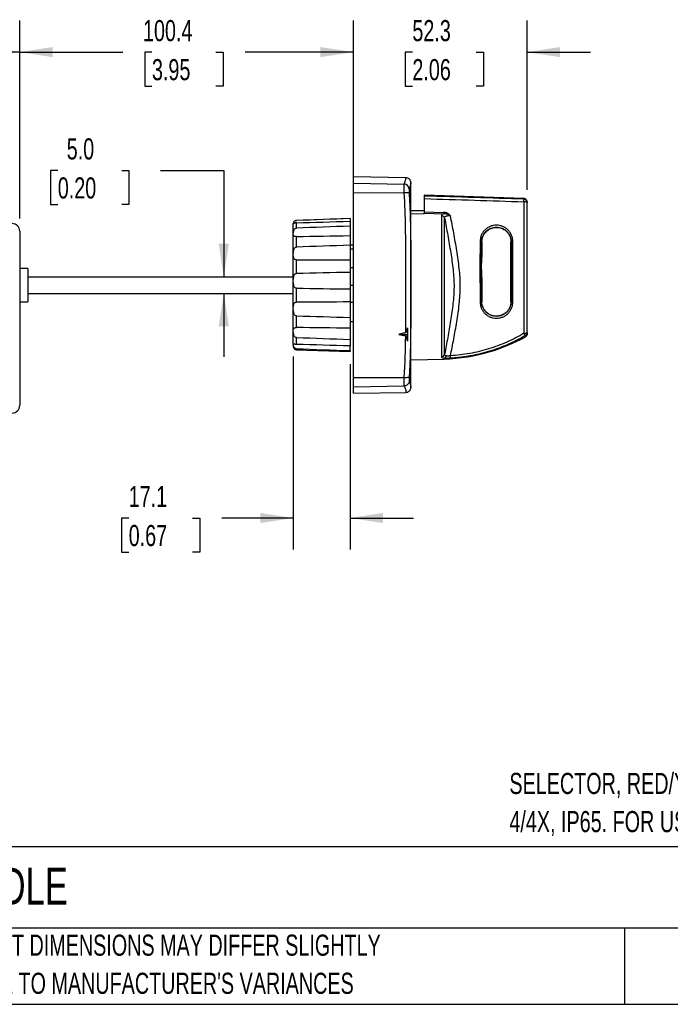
# Model space of a CAD drawing. Header units: millimetres. Extents: x 19 to 819, y 19 to 629.
# Tile 2 of 8: x 180 to 376, y 19 to 315. Entities that reach past the tile are written whole.
import ezdxf

# ---------------------------------------------------------------- set-up
doc = ezdxf.new("R2010")
doc.units = ezdxf.units.MM
doc.header["$LTSCALE"] = 3
doc.layers.add('DIMENSIONS', color=140, linetype='Continuous', lineweight=25)
doc.layers.add('TEXT', color=140, linetype='Continuous', lineweight=25)
doc.styles.add('SLDTEXTSTYLE0', font='TXT', dxfattribs={"width": 0.7})
doc.dimstyles.new('SLDDIMSTYLE0', dxfattribs={"dimtxt": 6.474023, "dimasz": 9.906, "dimexe": 0, "dimexo": 0.0625, "dimgap": 1.618506, "dimtad": 0, "dimtih": 1, "dimtoh": 1, "dimrnd": 1e-09, "dimzin": 12, "dimdsep": 46, "dimtxsty": 'SLDTEXTSTYLE0', "dimsah": 1, "dimcen": 0.09, "dimadec": 0, "dimazin": 3, "dimtfac": 1, "dimtofl": 0, "dimtmove": 0, "dimatfit": 3, "dimfxl": 0, "dimfrac": 2, "dimtolj": 1, "dimtzin": 12, "dimarcsym": 0})
doc.dimstyles.new('SLDDIMSTYLE1', dxfattribs={"dimtxt": 6.474023, "dimasz": 9.906, "dimexe": 0, "dimexo": 0.0625, "dimgap": 1.618506, "dimtad": 0, "dimtih": 1, "dimtoh": 1, "dimrnd": 1e-09, "dimzin": 4, "dimdsep": 46, "dimtxsty": 'SLDTEXTSTYLE0', "dimsah": 1, "dimcen": 0.09, "dimadec": 0, "dimazin": 1, "dimtfac": 1, "dimtmove": 0, "dimatfit": 0, "dimfxl": 0, "dimfrac": 2, "dimtolj": 1, "dimtzin": 12, "dimarcsym": 0})
doc.dimstyles.new('SLDDIMSTYLE2', dxfattribs={"dimtxt": 6.474023, "dimasz": 9.906, "dimexe": 0, "dimexo": 0.0625, "dimgap": 1.618506, "dimtad": 0, "dimtih": 1, "dimtoh": 1, "dimrnd": 1e-09, "dimzin": 12, "dimdsep": 46, "dimtxsty": 'SLDTEXTSTYLE0', "dimsah": 1, "dimcen": 0.09, "dimadec": 0, "dimazin": 3, "dimtfac": 1, "dimtmove": 0, "dimatfit": 0, "dimfxl": 0, "dimfrac": 2, "dimtolj": 1, "dimtzin": 12, "dimarcsym": 0})

# ---------------------------------------------------------------- blocks, each defined once
blk = doc.blocks.new('SW_NOTE_0_1')
at = {"layer": 'TEXT', "color": 0, "char_height": 6.35, "attachment_point": 1, "style": 'SLDTEXTSTYLE0'}
for s, insert in [('SELECTOR, RED/YELLOW, EXTERNAL FRONT MOUNT, 2-POSITION, LOCKABLE IN OFF ONLY, DEFEATABLE, NEMA', (0, 8.19)), ('4/4X, IP65. FOR USE WITH MPW80 SERIES MANUAL MOTOR PROTECTORS. 130mm SHAFT INCLUDED.', (0, -3.28))]:
    blk.add_mtext(s, dxfattribs=dict(at, insert=insert))
blk = doc.blocks.new('SW_NOTE_0_4')
at = {"layer": 'TEXT', "color": 0, "char_height": 6.35, "attachment_point": 1, "style": 'SLDTEXTSTYLE0'}
for s, insert in [('PART DIMENSIONS MAY DIFFER SLIGHTLY', (0, 8.19)), ("DUE TO MANUFACTURER'S VARIANCES", (0, -3.28))]:
    blk.add_mtext(s, dxfattribs=dict(at, insert=insert))
blk = doc.blocks.new('_D')
at = {"layer": 'DIMENSIONS'}
for p, q in [((96.61, 256.17), (96.61, 314.94)), ((179.91, 255.37), (179.91, 314.94)), ((96.61, 305.41), (116.64, 305.41)), ((125.42, 305.41), (123.24, 305.41)), ((123.24, 305.41), (123.24, 295.13)), ((144.66, 305.41), (146.83, 305.41)), ((146.83, 305.41), (146.83, 295.13)), ((179.91, 305.41), (153.43, 305.41)), ((123.24, 295.13), (125.42, 295.13)), ((146.83, 295.13), (144.66, 295.13))]:
    blk.add_line(p, q, dxfattribs=at)
for points in [[(96.61, 305.41), (106.51, 303.89), (106.51, 306.94)], [(179.91, 305.41), (170, 306.94), (170, 303.89)]]:
    blk.add_solid(points, dxfattribs=at)
at = {"layer": 'DIMENSIONS', "char_height": 6.35, "attachment_point": 1, "style": 'SLDTEXTSTYLE0'}
for s, insert in [('83.3', (125.42, 315.05)), ('3.28', (125.42, 303.31))]:
    blk.add_mtext(s, dxfattribs=dict(at, insert=insert))
blk = doc.blocks.new('_D_1')
at = {"layer": 'DIMENSIONS'}
for p, q in [((179.91, 255.37), (179.91, 314.94)), ((280.31, 269.78), (280.31, 314.94)), ((179.91, 305.41), (210.93, 305.41)), ((219.71, 305.41), (217.53, 305.41)), ((217.53, 305.41), (217.53, 295.13)), ((238.94, 305.41), (241.12, 305.41)), ((241.12, 305.41), (241.12, 295.13)), ((280.31, 305.41), (247.72, 305.41)), ((217.53, 295.13), (219.71, 295.13)), ((241.12, 295.13), (238.94, 295.13))]:
    blk.add_line(p, q, dxfattribs=at)
for points in [[(179.91, 305.41), (189.81, 303.89), (189.81, 306.94)], [(280.31, 305.41), (270.4, 306.94), (270.4, 303.89)]]:
    blk.add_solid(points, dxfattribs=at)
at = {"layer": 'DIMENSIONS', "char_height": 6.35, "attachment_point": 1, "style": 'SLDTEXTSTYLE0'}
for s, insert in [('100.4', (217.01, 315.05)), ('3.95', (219.71, 303.31))]:
    blk.add_mtext(s, dxfattribs=dict(at, insert=insert))
blk = doc.blocks.new('_D_3')
at = {"layer": 'DIMENSIONS'}
for p, q in [((191.37, 269.85), (189.2, 269.85)), ((189.2, 269.85), (189.2, 259.56)), ((210.61, 269.85), (212.78, 269.85)), ((212.78, 269.85), (212.78, 259.56)), ((222.28, 269.85), (241.33, 269.85)), ((241.33, 269.85), (241.33, 237.86)), ((189.2, 259.56), (191.37, 259.56)), ((212.78, 259.56), (210.61, 259.56)), ((241.33, 232.86), (241.33, 213.81))]:
    blk.add_line(p, q, dxfattribs=at)
for points in [[(241.33, 237.86), (242.86, 247.76), (239.81, 247.76)], [(241.33, 232.86), (239.81, 222.95), (242.86, 222.95)]]:
    blk.add_solid(points, dxfattribs=at)
at = {"layer": 'DIMENSIONS', "char_height": 6.35, "attachment_point": 1, "style": 'SLDTEXTSTYLE0'}
for s, insert in [('5.0', (194.06, 279.48)), ('0.20', (191.37, 267.74))]:
    blk.add_mtext(s, dxfattribs=dict(at, insert=insert))
blk = doc.blocks.new('_D_4')
at = {"layer": 'DIMENSIONS'}
for p, q in [((262.21, 213.88), (262.21, 155.78)), ((279.31, 211.55), (279.31, 155.78)), ((212.71, 165.3), (210.53, 165.3)), ((210.53, 165.3), (210.53, 155.01)), ((231.95, 165.3), (234.12, 165.3)), ((234.12, 165.3), (234.12, 155.01)), ((262.21, 165.3), (240.72, 165.3)), ((279.31, 165.3), (298.36, 165.3)), ((210.53, 155.01), (212.71, 155.01)), ((234.12, 155.01), (231.95, 155.01))]:
    blk.add_line(p, q, dxfattribs=at)
for points in [[(262.21, 165.3), (252.3, 166.82), (252.3, 163.78)], [(279.31, 165.3), (289.21, 163.78), (289.21, 166.82)]]:
    blk.add_solid(points, dxfattribs=at)
at = {"layer": 'DIMENSIONS', "char_height": 6.35, "attachment_point": 1, "style": 'SLDTEXTSTYLE0'}
for s, insert in [('17.1', (212.71, 174.94)), ('0.67', (212.71, 163.2))]:
    blk.add_mtext(s, dxfattribs=dict(at, insert=insert))
blk = doc.blocks.new('_D_5')
at = {"layer": 'DIMENSIONS'}
for p, q in [((280.31, 265.56), (280.31, 314.94)), ((332.61, 264.02), (332.61, 314.94)), ((280.31, 305.41), (261.26, 305.41)), ((298.07, 305.41), (295.9, 305.41)), ((295.9, 305.41), (295.9, 295.13)), ((317.31, 305.41), (319.48, 305.41)), ((319.48, 305.41), (319.48, 295.13)), ((332.61, 305.41), (351.66, 305.41)), ((295.9, 295.13), (298.07, 295.13)), ((319.48, 295.13), (317.31, 295.13))]:
    blk.add_line(p, q, dxfattribs=at)
for points in [[(280.31, 305.41), (270.4, 306.94), (270.4, 303.89)], [(332.61, 305.41), (342.51, 303.89), (342.51, 306.94)]]:
    blk.add_solid(points, dxfattribs=at)
at = {"layer": 'DIMENSIONS', "char_height": 6.35, "attachment_point": 1, "style": 'SLDTEXTSTYLE0'}
for s, insert in [('52.3', (298.07, 315.05)), ('2.06', (298.07, 303.31))]:
    blk.add_mtext(s, dxfattribs=dict(at, insert=insert))

msp = doc.modelspace()

# ---------------------------------------------------------------- linework, layer by layer
for p, q in [((296.132, 267.633), (280.307, 267.909)), ((280.307, 265.971), (280.307, 267.909)), ((280.307, 265.971), (295.634, 265.706)), ((280.307, 263.159), (280.307, 265.971)), ((297.607, 239.538), (297.607, 265.357)), ((280.307, 263.159), (295.634, 263.122)), ((280.307, 207.556), (280.307, 263.159)), ((331.642, 261.391), (301.607, 262.44)), ((301.607, 262.44), (301.607, 262.136)), ((301.607, 261.355), (301.607, 257.33)), ((331.642, 261.391), (331.642, 261.201)), ((301.607, 257.692), (297.607, 257.657)), ((331.642, 260.409), (331.642, 220.847)), ((279.307, 255.357), (263.172, 254.794)), ((263.172, 254.775), (263.172, 254.794)), ((279.307, 255.357), (279.307, 255.347)), ((279.307, 255.347), (279.307, 254.521)), ((297.607, 256.898), (301.607, 256.789)), ((297.62, 255.818), (297.618, 255.819)), ((301.607, 257.33), (307.459, 257.223)), ((301.607, 256.789), (301.607, 256.932)), ((301.607, 256.932), (307.464, 256.824)), ((306.819, 256.222), (306.819, 213.788)), ((307.771, 214.555), (307.771, 255.48)), ((263.172, 252.477), (263.172, 254.079)), ((279.307, 254.558), (279.307, 253.081)), ((279.307, 253.081), (279.307, 250.228)), ((179.907, 251.557), (179.907, 199.157)), ((263.172, 246.788), (263.172, 249.958)), ((279.307, 250.228), (279.307, 247.305)), ((280.307, 247.357), (279.307, 247.357)), ((279.307, 247.305), (279.307, 242.953)), ((279.307, 246.252), (280.307, 246.252)), ((318.983, 248.357), (318.908, 248.357)), ((327.732, 248.357), (327.794, 248.357)), ((263.172, 238.835), (263.172, 242.945)), ((279.307, 242.953), (279.307, 239.162)), ((280.307, 243.454), (280.302, 243.454)), ((318.919, 239.961), (318.921, 243.754)), ((318.974, 243.732), (318.921, 243.754)), ((332.607, 245.264), (332.605, 245.265)), ((332.607, 245.247), (332.607, 245.264)), ((182.407, 240.357), (179.907, 240.357)), ((182.407, 240.357), (182.407, 230.357)), ((280.307, 240.527), (279.307, 240.527)), ((318.897, 240.357), (318.415, 240.357)), ((318.919, 239.961), (318.972, 239.937)), ((182.407, 237.857), (262.207, 237.857)), ((279.307, 239.162), (279.307, 234.173)), ((297.607, 205.357), (297.607, 239.538)), ((332.605, 238.466), (332.607, 238.465)), ((263.172, 230.194), (263.172, 234.43)), ((279.307, 235.357), (280.307, 235.357)), ((279.307, 234.173), (279.307, 230.266)), ((182.407, 232.857), (262.207, 232.857)), ((179.907, 230.357), (182.407, 230.357)), ((279.307, 230.266), (279.307, 225.628)), ((279.307, 230.188), (280.307, 230.188)), ((318.915, 230.357), (318.989, 230.357)), ((327.726, 230.357), (327.788, 230.357)), ((263.172, 222.575), (263.172, 226.098)), ((279.307, 225.628), (279.307, 222.379)), ((280.302, 227.261), (280.307, 227.261)), ((279.307, 224.357), (280.307, 224.357)), ((279.307, 222.379), (279.307, 219.01)), ((296.607, 222.537), (296.607, 220.53)), ((263.172, 217.488), (263.172, 219.6)), ((293.967, 220.53), (296.607, 220.53)), ((296.607, 220.53), (296.607, 218.447)), ((332.094, 219.83), (332.094, 220.188)), ((263.172, 215.921), (263.172, 216.223)), ((279.307, 219.01), (279.307, 217.062)), ((279.307, 215.63), (279.307, 217.062)), ((263.172, 215.921), (279.307, 215.357)), ((279.307, 215.63), (279.307, 215.357)), ((307.607, 213.371), (307.607, 213.119)), ((297.607, 212.857), (307.607, 213.119)), ((280.307, 207.556), (295.634, 207.593)), ((280.307, 204.744), (280.307, 207.556)), ((280.307, 204.744), (295.634, 205.009)), ((280.307, 202.806), (280.307, 204.744)), ((280.307, 202.806), (296.132, 203.082))]:
    msp.add_line(p, q)
for centre, radius, start, end in [((295.599, 264.199), 1.507, 4.973, 88.65675), ((197.607, 265.357), 100, 360, 0.4512), ((312.835, 257.083), 5.378, 178.50106, 182.75185), ((177.607, 251.557), 2.3, 360, 90), ((318.533, 246.753), 1.648, 76.82058, 93.70163), ((328.19, 246.604), 1.797, 86.13963, 102.73169), ((318.538, 231.637), 1.334, 265.4464, 286.38573), ((306.216, 266.229), 53.128, 297.32803, 299.14915), ((306.805, 214.78), 0.992, 270.82517, 346.90767), ((306.216, 266.229), 53.128, 271.5, 286.73232), ((298.262, 213.274), 11.309, 0.35678, 4.06505), ((296.142, 210.822), 3.269, 261.06379, 287.05104), ((197.607, 205.357), 100, 359.5486, 0), ((177.607, 199.157), 2.3, 270, 0)]:
    msp.add_arc(centre, radius, start, end)
for centre, major_axis, start_param, end_param in [((322.581, 240.344), (0, 103.352), 1.4931783, 1.5380051), ((324.325, 240.357), (0, 97.889), 4.610054, 4.7942054), ((322.581, 240.344), (0, 103.352), 1.5985061, 1.6675696)]:
    msp.add_ellipse(centre, major_axis=major_axis, ratio=0.0349208, start_param=start_param, end_param=end_param)
for points, knots in [([(295.634, 265.706), (295.907, 266.347), (296.024, 266.829), (296.105, 267.311), (296.117, 267.432), (296.129, 267.593), (296.13, 267.633), (296.13, 267.633)], [0, 0, 0, 0, 0.5, 0.5, 0.75, 0.75, 1, 1, 1, 1]), ([(297.604, 266.145), (297.583, 266.331), (297.551, 266.617), (297.367, 266.96), (297.177, 267.197), (296.943, 267.388), (296.601, 267.576), (296.316, 267.611), (296.13, 267.633)], [0, 0, 0, 0, 0.2398041, 0.3685835, 0.5, 0.6314164, 0.7601958, 1, 1, 1, 1]), ([(295.634, 263.122), (295.624, 263.448), (295.617, 263.759), (295.606, 264.348), (295.603, 264.613), (295.603, 264.962), (295.604, 265.068), (295.607, 265.259), (295.609, 265.343), (295.614, 265.489), (295.617, 265.551), (295.625, 265.647), (295.629, 265.683), (295.634, 265.706)], [0, 0, 0, 0, 0.25, 0.25, 0.5, 0.5, 0.625, 0.625, 0.75, 0.75, 0.875, 0.875, 1, 1, 1, 1]), ([(297.1, 264.33), (297.098, 264.323), (297.093, 264.31), (297.087, 264.278), (297.081, 264.237), (297.076, 264.169), (297.07, 264.062), (297.068, 263.9), (297.07, 263.71), (297.077, 263.495), (297.086, 263.263), (297.096, 263.1), (297.1, 263.018)], [0, 0, 0, 0, 0.0630259, 0.1256145, 0.1881563, 0.2510407, 0.3758349, 0.5005527, 0.6252286, 0.7500321, 0.8749094, 1, 1, 1, 1]), ([(297.604, 266.145), (297.604, 266.145), (297.604, 266.144), (297.604, 266.134), (297.603, 266.116), (297.601, 266.085), (297.597, 266.037), (297.591, 265.975), (297.583, 265.898), (297.57, 265.807), (297.551, 265.693), (297.522, 265.548), (297.478, 265.366), (297.418, 265.156), (297.338, 264.914), (297.236, 264.642), (297.146, 264.435), (297.1, 264.33)], [0, 0, 0, 0, 0.0414838, 0.0829539, 0.1245018, 0.1866451, 0.2490093, 0.3111147, 0.3736036, 0.435702, 0.4983514, 0.5781715, 0.6591674, 0.7416213, 0.825778, 0.9118462, 1, 1, 1, 1]), ([(297.1, 263.018), (297.087, 263.04), (297.043, 263.062), (296.886, 263.099), (296.772, 263.114), (296.492, 263.134), (296.326, 263.139), (295.98, 263.137), (295.802, 263.131), (295.634, 263.122)], [0, 0, 0, 0, 0.25, 0.25, 0.5, 0.5, 0.75, 0.75, 1, 1, 1, 1]), ([(296.073, 221.034), (296.117, 224.535), (296.125, 228.039), (296.132, 235.054), (296.132, 238.564), (296.115, 245.594), (296.095, 249.116), (295.958, 256.136), (295.84, 259.635), (295.634, 263.122)], [0, 0, 0, 0, 0.25, 0.25, 0.5, 0.5, 0.75, 0.75, 1, 1, 1, 1]), ([(297.1, 263.018), (297.124, 262.611), (297.171, 261.804), (297.233, 260.598), (297.288, 259.405), (297.336, 258.225), (297.379, 257.057), (297.416, 255.901), (297.448, 254.756), (297.476, 253.621), (297.5, 252.495), (297.52, 251.379), (297.538, 250.269), (297.555, 248.952), (297.57, 247.429), (297.587, 245.119), (297.598, 242.243), (297.603, 238.796), (297.604, 236.492), (297.604, 234.186), (297.603, 231.874), (297.598, 228.424), (297.587, 225.551), (297.57, 223.25), (297.551, 221.364), (297.521, 219.304), (297.477, 217.065), (297.418, 214.787), (297.338, 212.467), (297.236, 210.097), (297.146, 208.503), (297.1, 207.697)], [0, 0, 0, 0, 0.02219351, 0.04411625, 0.0657776, 0.08718793, 0.10835868, 0.12930236, 0.1500326, 0.17056416, 0.19091297, 0.21109614, 0.23113194, 0.25103988, 0.28247235, 0.3136289, 0.37606047, 0.43807309, 0.50000077, 0.50058248, 0.56276003, 0.62494088, 0.68716525, 0.71817838, 0.74946689, 0.78933167, 0.82978376, 0.87096369, 0.91299333, 0.95597653, 1, 1, 1, 1]), ([(331.642, 261.201), (326.691, 261.356), (316.679, 261.67), (306.667, 261.979), (301.607, 262.136)], [0, 0, 0, 0, 0.49457986, 1, 1, 1, 1]), ([(301.607, 262.136), (301.607, 262.105), (301.607, 262.013), (301.607, 261.737), (301.607, 261.554), (301.607, 261.355)], [0, 0, 0, 0, 0.5, 0.5, 1, 1, 1, 1]), ([(301.607, 261.355), (306.654, 261.197), (316.666, 260.885), (326.678, 260.567), (331.642, 260.409)], [0, 0, 0, 0, 0.5041217, 1, 1, 1, 1]), ([(332.607, 260.392), (332.594, 260.515), (332.566, 260.771), (332.344, 261.103), (332.02, 261.337), (331.765, 261.374), (331.642, 261.391)], [0, 0, 0, 0, 0.24055407, 0.5, 0.75944593, 1, 1, 1, 1]), ([(331.642, 260.409), (331.644, 260.504), (331.647, 260.601), (331.649, 260.784), (331.65, 260.87), (331.65, 261.016), (331.649, 261.075), (331.647, 261.162), (331.644, 261.189), (331.642, 261.201)], [0, 0, 0, 0, 0.25, 0.25, 0.5, 0.5, 0.75, 0.75, 1, 1, 1, 1]), ([(331.642, 261.201), (331.758, 261.197), (331.881, 261.172), (332.119, 261.071), (332.233, 260.994), (332.42, 260.802), (332.493, 260.687), (332.586, 260.447), (332.607, 260.323), (332.607, 260.208)], [0, 0, 0, 0, 0.25, 0.25, 0.5, 0.5, 0.75, 0.75, 1, 1, 1, 1]), ([(332.607, 260.208), (332.607, 260.232), (332.586, 260.257), (332.492, 260.305), (332.419, 260.329), (332.231, 260.367), (332.118, 260.383), (331.88, 260.403), (331.757, 260.408), (331.642, 260.409)], [0, 0, 0, 0, 0.25, 0.25, 0.5, 0.5, 0.75, 0.75, 1, 1, 1, 1]), ([(263.172, 254.794), (263.05, 254.776), (262.795, 254.74), (262.47, 254.506), (262.248, 254.174), (262.22, 253.917), (262.207, 253.794)], [0, 0, 0, 0, 0.2406547, 0.500053, 0.7594248, 1, 1, 1, 1]), ([(263.172, 254.079), (263.057, 254.075), (262.946, 254.06), (262.754, 254.015), (262.673, 253.987), (262.542, 253.932), (262.49, 253.905), (262.408, 253.857), (262.376, 253.836), (262.302, 253.786), (262.278, 253.77), (262.248, 253.772), (262.243, 253.79), (262.243, 253.861), (262.248, 253.914), (262.277, 254.052), (262.302, 254.139), (262.4, 254.337), (262.475, 254.453), (262.673, 254.616), (262.754, 254.666), (262.946, 254.745), (263.057, 254.771), (263.172, 254.775)], [0, 0, 0, 0, 0.0625, 0.0625, 0.125, 0.125, 0.1875, 0.1875, 0.25, 0.25, 0.375, 0.375, 0.5, 0.5, 0.625, 0.625, 0.75, 0.75, 0.875, 0.875, 0.9375, 0.9375, 1, 1, 1, 1]), ([(301.607, 257.33), (301.607, 257.237), (301.607, 257.149), (301.607, 257.009), (301.607, 256.958), (301.607, 256.932)], [0, 0, 0, 0, 0.5, 0.5, 1, 1, 1, 1]), ([(307.464, 256.824), (307.248, 256.756), (307.083, 256.669), (306.87, 256.466), (306.819, 256.349), (306.819, 256.222)], [0, 0, 0, 0, 0.5, 0.5, 1, 1, 1, 1]), ([(307.771, 255.48), (307.75, 255.574), (307.711, 255.671), (307.597, 255.852), (307.521, 255.936), (307.343, 256.075), (307.242, 256.129), (307.031, 256.201), (306.922, 256.219), (306.819, 256.222)], [0, 0, 0, 0, 0.25, 0.25, 0.5, 0.5, 0.75, 0.75, 1, 1, 1, 1]), ([(309.535, 256.205), (309.394, 256.344), (309.248, 256.476), (308.936, 256.719), (308.77, 256.829), (308.422, 257.012), (308.236, 257.087), (307.854, 257.191), (307.659, 257.22), (307.459, 257.223)], [0, 0, 0, 0, 0.25, 0.25, 0.5, 0.5, 0.75, 0.75, 1, 1, 1, 1]), ([(309.535, 256.205), (309.476, 256.235), (309.363, 256.292), (309.196, 256.371), (309.006, 256.456), (308.785, 256.549), (308.442, 256.676), (308.135, 256.761), (307.868, 256.804), (307.734, 256.819), (307.598, 256.826), (307.508, 256.825), (307.464, 256.824)], [0, 0, 0, 0, 0.08966917, 0.17273214, 0.25000587, 0.37386623, 0.50020002, 0.75015388, 0.81131108, 0.87495955, 0.93779933, 1, 1, 1, 1]), ([(307.771, 255.48), (307.76, 255.624), (307.79, 255.755), (307.901, 255.918), (307.949, 255.967), (308.069, 256.054), (308.139, 256.091), (308.3, 256.153), (308.392, 256.178), (308.589, 256.214), (308.695, 256.226), (309.037, 256.245), (309.281, 256.235), (309.535, 256.205)], [0, 0, 0, 0, 0.25, 0.25, 0.375, 0.375, 0.5, 0.5, 0.625, 0.625, 0.75, 0.75, 1, 1, 1, 1]), ([(307.771, 255.48), (308.094, 253.772), (308.412, 252.056), (309.029, 248.608), (309.328, 246.874), (309.875, 243.406), (310.124, 241.679), (310.399, 239.109), (310.474, 238.256), (310.576, 236.555), (310.602, 235.708), (310.6, 234.017), (310.571, 233.172), (310.464, 231.474), (310.387, 230.619), (310.107, 228.06), (309.859, 226.354), (309.315, 222.955), (309.02, 221.261), (308.408, 217.894), (308.092, 216.219), (307.771, 214.555)], [0, 0, 0, 0, 0.125, 0.125, 0.25, 0.25, 0.375, 0.375, 0.4375, 0.4375, 0.5, 0.5, 0.5625, 0.5625, 0.625, 0.625, 0.75, 0.75, 0.875, 0.875, 1, 1, 1, 1]), ([(309.542, 214.076), (309.874, 215.759), (310.202, 217.454), (310.836, 220.87), (311.143, 222.592), (311.709, 226.066), (311.969, 227.818), (312.263, 230.481), (312.344, 231.377), (312.456, 233.168), (312.487, 234.065), (312.489, 235.861), (312.46, 236.761), (312.351, 238.559), (312.272, 239.455), (311.981, 242.137), (311.72, 243.917), (311.149, 247.47), (310.838, 249.234), (310.198, 252.737), (309.869, 254.476), (309.535, 256.205)], [0, 0, 0, 0, 0.125, 0.125, 0.25, 0.25, 0.375, 0.375, 0.4375, 0.4375, 0.5, 0.5, 0.5625, 0.5625, 0.625, 0.625, 0.75, 0.75, 0.875, 0.875, 1, 1, 1, 1]), ([(262.207, 217.693), (262.207, 217.733), (262.207, 217.812), (262.207, 217.943), (262.207, 218.082), (262.207, 218.229), (262.207, 218.384), (262.207, 218.679), (262.207, 219.153), (262.207, 219.893), (262.207, 220.765), (262.207, 222.192), (262.207, 223.928), (262.207, 225.976), (262.207, 227.731), (262.207, 229.651), (262.207, 231.716), (262.207, 233.893), (262.207, 236.141), (262.207, 238.411), (262.207, 240.652), (262.207, 242.81), (262.207, 244.838), (262.207, 246.693), (262.207, 248.345), (262.207, 249.772), (262.207, 250.968), (262.207, 251.779), (262.207, 252.316), (262.207, 252.764), (262.207, 253.211), (262.207, 253.51), (262.207, 253.666), (262.207, 253.744), (262.207, 253.79), (262.207, 253.793), (262.207, 253.794)], [0, 0, 0, 0, 0.0077734, 0.0155397, 0.0233027, 0.0310662, 0.0388341, 0.0466102, 0.0729718, 0.0993431, 0.1290536, 0.1587737, 0.2251591, 0.2610197, 0.2985603, 0.3376712, 0.3781945, 0.4199232, 0.462604, 0.505944, 0.5496214, 0.5932987, 0.6366387, 0.6793195, 0.7210482, 0.7615715, 0.8006824, 0.838223, 0.8561543, 0.8740954, 0.9073208, 0.940556, 0.9554268, 0.9702732, 0.9851219, 1, 1, 1, 1]), ([(263.172, 249.958), (263.057, 249.956), (262.946, 249.957), (262.754, 249.967), (262.673, 249.976), (262.542, 250.003), (262.49, 250.022), (262.408, 250.068), (262.376, 250.096), (262.302, 250.194), (262.278, 250.277), (262.248, 250.474), (262.243, 250.59), (262.243, 250.846), (262.248, 250.988), (262.277, 251.299), (262.302, 251.469), (262.4, 251.818), (262.475, 252.004), (262.673, 252.25), (262.754, 252.325), (262.946, 252.437), (263.057, 252.472), (263.172, 252.477)], [0, 0, 0, 0, 0.0625, 0.0625, 0.125, 0.125, 0.1875, 0.1875, 0.25, 0.25, 0.375, 0.375, 0.5, 0.5, 0.625, 0.625, 0.75, 0.75, 0.875, 0.875, 0.9375, 0.9375, 1, 1, 1, 1]), ([(328.311, 248.398), (328.31, 248.725), (328.277, 249.052), (328.149, 249.686), (328.055, 249.995), (327.867, 250.445), (327.797, 250.593), (327.644, 250.879), (327.56, 251.018), (327.291, 251.42), (327.086, 251.671), (326.624, 252.132), (326.374, 252.337), (325.837, 252.695), (325.547, 252.85), (324.948, 253.097), (324.64, 253.191), (324.005, 253.316), (323.677, 253.347), (323.033, 253.346), (322.712, 253.313), (322.075, 253.184), (321.765, 253.089), (321.172, 252.841), (320.885, 252.687), (320.348, 252.325), (320.1, 252.12), (319.646, 251.665), (319.439, 251.41), (319.081, 250.874), (318.93, 250.59), (318.744, 250.142), (318.688, 249.987), (318.594, 249.677), (318.555, 249.52), (318.46, 249.046), (318.427, 248.725), (318.426, 248.397)], [0, 0, 0, 0, 0.0625, 0.0625, 0.125, 0.125, 0.15625, 0.15625, 0.1875, 0.1875, 0.25, 0.25, 0.3125, 0.3125, 0.375, 0.375, 0.4375, 0.4375, 0.5, 0.5, 0.5625, 0.5625, 0.625, 0.625, 0.6875, 0.6875, 0.75, 0.75, 0.8125, 0.8125, 0.875, 0.875, 0.90625, 0.90625, 0.9375, 0.9375, 1, 1, 1, 1]), ([(318.908, 248.357), (318.909, 248.65), (318.939, 248.938), (319.053, 249.503), (319.139, 249.784), (319.362, 250.319), (319.498, 250.572), (319.82, 251.052), (320.006, 251.279), (320.415, 251.687), (320.637, 251.87), (321.12, 252.193), (321.378, 252.331), (321.911, 252.552), (322.189, 252.638), (322.762, 252.753), (323.05, 252.781), (323.629, 252.783), (323.923, 252.755), (324.494, 252.643), (324.771, 252.559), (325.309, 252.338), (325.57, 252.2), (326.052, 251.879), (326.277, 251.697), (326.692, 251.284), (326.877, 251.06), (327.199, 250.581), (327.339, 250.322), (327.563, 249.786), (327.648, 249.51), (327.763, 248.943), (327.793, 248.65), (327.794, 248.357)], [0, 0, 0, 0, 0.0625, 0.0625, 0.125, 0.125, 0.1875, 0.1875, 0.25, 0.25, 0.3125, 0.3125, 0.375, 0.375, 0.4375, 0.4375, 0.5, 0.5, 0.5625, 0.5625, 0.625, 0.625, 0.6875, 0.6875, 0.75, 0.75, 0.8125, 0.8125, 0.875, 0.875, 0.9375, 0.9375, 1, 1, 1, 1]), ([(318.983, 248.357), (318.984, 248.77), (319.043, 249.173), (319.214, 249.762), (319.286, 249.957), (319.454, 250.329), (319.55, 250.508), (319.768, 250.852), (319.89, 251.018), (320.156, 251.331), (320.299, 251.477), (320.603, 251.747), (320.765, 251.872), (321.107, 252.099), (321.287, 252.202), (321.656, 252.377), (321.846, 252.452), (322.236, 252.575), (322.438, 252.624), (323.046, 252.725), (323.454, 252.735), (324.276, 252.639), (324.671, 252.535), (325.239, 252.297), (325.424, 252.203), (325.777, 251.992), (325.946, 251.875), (326.106, 251.745)], [0, 0, 0, 0, 0.125, 0.125, 0.1875, 0.1875, 0.25, 0.25, 0.3125, 0.3125, 0.375, 0.375, 0.4375, 0.4375, 0.5, 0.5, 0.5625, 0.5625, 0.625, 0.625, 0.75, 0.75, 0.875, 0.875, 0.9375, 0.9375, 1, 1, 1, 1]), ([(326.106, 251.745), (326.361, 251.54), (326.587, 251.311), (326.987, 250.806), (327.162, 250.527), (327.441, 249.946), (327.548, 249.642), (327.694, 249.007), (327.731, 248.684), (327.732, 248.357)], [0, 0, 0, 0, 0.25, 0.25, 0.5, 0.5, 0.75, 0.75, 1, 1, 1, 1]), ([(263.172, 242.945), (263.057, 242.946), (262.946, 242.963), (262.754, 243.025), (262.673, 243.07), (262.542, 243.174), (262.49, 243.235), (262.408, 243.366), (262.376, 243.437), (262.302, 243.664), (262.278, 243.829), (262.248, 244.182), (262.243, 244.372), (262.243, 244.764), (262.248, 244.967), (262.277, 245.388), (262.302, 245.607), (262.4, 246.039), (262.475, 246.258), (262.673, 246.539), (262.754, 246.622), (262.946, 246.746), (263.057, 246.784), (263.172, 246.788)], [0, 0, 0, 0, 0.0625, 0.0625, 0.125, 0.125, 0.1875, 0.1875, 0.25, 0.25, 0.375, 0.375, 0.5, 0.5, 0.625, 0.625, 0.75, 0.75, 0.875, 0.875, 0.9375, 0.9375, 1, 1, 1, 1]), ([(332.605, 238.466), (332.607, 239.132), (332.607, 239.799), (332.607, 240.465), (332.607, 242.065), (332.609, 243.665), (332.605, 245.265)], [0, 0, 0, 0, 0.0020000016, 0.0020000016, 0.0020000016, 0.0067998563, 0.0067998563, 0.0067998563, 0.0067998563]), ([(318.974, 237.48), (318.973, 237.889), (318.973, 238.708), (318.972, 239.527), (318.972, 239.937)], [0, 0, 0, 0, 0.5000001, 1, 1, 1, 1]), ([(263.172, 234.43), (263.057, 234.432), (262.946, 234.463), (262.754, 234.565), (262.673, 234.636), (262.542, 234.796), (262.49, 234.887), (262.408, 235.077), (262.376, 235.178), (262.302, 235.488), (262.278, 235.703), (262.248, 236.143), (262.243, 236.369), (262.243, 236.818), (262.248, 237.042), (262.277, 237.491), (262.302, 237.716), (262.4, 238.144), (262.475, 238.353), (262.673, 238.613), (262.754, 238.688), (262.946, 238.799), (263.057, 238.833), (263.172, 238.835)], [0, 0, 0, 0, 0.0625, 0.0625, 0.125, 0.125, 0.1875, 0.1875, 0.25, 0.25, 0.375, 0.375, 0.5, 0.5, 0.625, 0.625, 0.75, 0.75, 0.875, 0.875, 0.9375, 0.9375, 1, 1, 1, 1]), ([(263.172, 226.098), (263.057, 226.102), (262.946, 226.139), (262.754, 226.261), (262.673, 226.345), (262.542, 226.53), (262.49, 226.633), (262.408, 226.844), (262.376, 226.954), (262.302, 227.287), (262.278, 227.508), (262.248, 227.948), (262.243, 228.166), (262.243, 228.583), (262.248, 228.784), (262.277, 229.171), (262.302, 229.358), (262.4, 229.697), (262.475, 229.855), (262.673, 230.042), (262.754, 230.095), (262.946, 230.171), (263.057, 230.193), (263.172, 230.194)], [0, 0, 0, 0, 0.0625, 0.0625, 0.125, 0.125, 0.1875, 0.1875, 0.25, 0.25, 0.375, 0.375, 0.5, 0.5, 0.625, 0.625, 0.75, 0.75, 0.875, 0.875, 0.9375, 0.9375, 1, 1, 1, 1]), ([(318.432, 230.308), (318.434, 229.981), (318.467, 229.655), (318.595, 229.023), (318.689, 228.716), (318.874, 228.269), (318.944, 228.121), (319.097, 227.836), (319.179, 227.699), (319.446, 227.299), (319.65, 227.05), (320.108, 226.589), (320.356, 226.385), (320.888, 226.027), (321.176, 225.872), (321.772, 225.624), (322.079, 225.53), (322.712, 225.402), (323.038, 225.369), (323.683, 225.368), (324.003, 225.399), (324.642, 225.525), (324.953, 225.62), (325.548, 225.866), (325.837, 226.02), (326.376, 226.381), (326.625, 226.586), (327.081, 227.042), (327.29, 227.297), (327.648, 227.833), (327.8, 228.117), (327.986, 228.566), (328.042, 228.72), (328.136, 229.03), (328.175, 229.187), (328.271, 229.66), (328.304, 229.981), (328.305, 230.307)], [0, 0, 0, 0, 0.0625, 0.0625, 0.125, 0.125, 0.15625, 0.15625, 0.1875, 0.1875, 0.25, 0.25, 0.3125, 0.3125, 0.375, 0.375, 0.4375, 0.4375, 0.5, 0.5, 0.5625, 0.5625, 0.625, 0.625, 0.6875, 0.6875, 0.75, 0.75, 0.8125, 0.8125, 0.875, 0.875, 0.90625, 0.90625, 0.9375, 0.9375, 1, 1, 1, 1]), ([(323.357, 225.943), (323.067, 225.942), (322.773, 225.971), (322.203, 226.084), (321.927, 226.167), (321.39, 226.389), (321.131, 226.527), (320.651, 226.846), (320.427, 227.029), (320.014, 227.44), (319.83, 227.663), (319.509, 228.14), (319.37, 228.397), (319.146, 228.932), (319.062, 229.207), (318.946, 229.773), (318.916, 230.065), (318.915, 230.357)], [0, 0, 0, 0, 0.125, 0.125, 0.25, 0.25, 0.375, 0.375, 0.5, 0.5, 0.625, 0.625, 0.75, 0.75, 0.875, 0.875, 1, 1, 1, 1]), ([(323.357, 226.007), (323.069, 226.007), (322.785, 226.036), (322.227, 226.147), (321.949, 226.231), (321.421, 226.449), (321.17, 226.583), (320.696, 226.899), (320.472, 227.083), (320.07, 227.484), (319.89, 227.702), (319.571, 228.177), (319.435, 228.43), (319.217, 228.952), (319.133, 229.225), (319.019, 229.786), (318.99, 230.07), (318.989, 230.357)], [0, 0, 0, 0, 0.125, 0.125, 0.25, 0.25, 0.375, 0.375, 0.5, 0.5, 0.625, 0.625, 0.75, 0.75, 0.875, 0.875, 1, 1, 1, 1]), ([(327.788, 230.357), (327.786, 230.066), (327.757, 229.78), (327.643, 229.216), (327.557, 228.937), (327.335, 228.403), (327.199, 228.15), (326.878, 227.67), (326.691, 227.443), (326.282, 227.035), (326.06, 226.853), (325.576, 226.529), (325.318, 226.392), (324.785, 226.171), (324.506, 226.086), (323.934, 225.971), (323.646, 225.943), (323.357, 225.943)], [0, 0, 0, 0, 0.125, 0.125, 0.25, 0.25, 0.375, 0.375, 0.5, 0.5, 0.625, 0.625, 0.75, 0.75, 0.875, 0.875, 1, 1, 1, 1]), ([(327.35, 228.603), (327.179, 228.217), (326.957, 227.865), (326.549, 227.386), (326.4, 227.234), (326.086, 226.958), (325.92, 226.832), (325.57, 226.603), (325.384, 226.5), (325.002, 226.323), (324.806, 226.249), (324.205, 226.07), (323.782, 226.007), (323.357, 226.007)], [0, 0, 0, 0, 0.25, 0.25, 0.375, 0.375, 0.5, 0.5, 0.625, 0.625, 0.75, 0.75, 1, 1, 1, 1]), ([(327.726, 230.357), (327.725, 230.054), (327.692, 229.756), (327.567, 229.17), (327.473, 228.88), (327.35, 228.603)], [0, 0, 0, 0, 0.5, 0.5, 1, 1, 1, 1]), ([(327.788, 230.357), (327.79, 230.352), (327.803, 230.345), (327.855, 230.333), (327.896, 230.327), (327.997, 230.317), (328.057, 230.313), (328.182, 230.308), (328.246, 230.307), (328.305, 230.307)], [0, 0, 0, 0, 0.25, 0.25, 0.5, 0.5, 0.75, 0.75, 1, 1, 1, 1]), ([(263.172, 219.6), (263.057, 219.605), (262.946, 219.642), (262.754, 219.759), (262.673, 219.839), (262.542, 220.012), (262.49, 220.107), (262.408, 220.297), (262.376, 220.395), (262.302, 220.684), (262.278, 220.869), (262.248, 221.22), (262.243, 221.387), (262.243, 221.69), (262.248, 221.828), (262.277, 222.076), (262.302, 222.187), (262.4, 222.372), (262.475, 222.447), (262.673, 222.525), (262.754, 222.544), (262.946, 222.57), (263.057, 222.576), (263.172, 222.575)], [0, 0, 0, 0, 0.0625, 0.0625, 0.125, 0.125, 0.1875, 0.1875, 0.25, 0.25, 0.375, 0.375, 0.5, 0.5, 0.625, 0.625, 0.75, 0.75, 0.875, 0.875, 0.9375, 0.9375, 1, 1, 1, 1]), ([(296.073, 221.034), (296.107, 221.043), (296.135, 221.065), (296.183, 221.114), (296.203, 221.142), (296.257, 221.229), (296.286, 221.291), (296.363, 221.481), (296.402, 221.611), (296.508, 222.004), (296.561, 222.27), (296.607, 222.537)], [0, 0, 0, 0, 0.0625, 0.0625, 0.125, 0.125, 0.25, 0.25, 0.5, 0.5, 1, 1, 1, 1]), ([(296.073, 221.034), (295.725, 220.95), (295.024, 220.78), (294.321, 220.614), (293.967, 220.53)], [0, 0, 0, 0, 0.495906, 1, 1, 1, 1]), ([(293.967, 220.53), (294.318, 220.455), (295.017, 220.307), (295.714, 220.156), (296.06, 220.081)], [0, 0, 0, 0, 0.5033663, 1, 1, 1, 1]), ([(296.607, 218.447), (296.564, 218.737), (296.515, 219.026), (296.411, 219.452), (296.372, 219.593), (296.292, 219.799), (296.262, 219.867), (296.204, 219.964), (296.182, 219.995), (296.13, 220.049), (296.098, 220.073), (296.06, 220.081)], [0, 0, 0, 0, 0.5, 0.5, 0.75, 0.75, 0.875, 0.875, 0.9375, 0.9375, 1, 1, 1, 1]), ([(331.642, 220.847), (329.98, 219.858), (328.255, 218.97), (325.571, 217.787), (324.66, 217.418), (322.831, 216.739), (321.909, 216.428), (319.126, 215.579), (317.245, 215.124), (313.433, 214.433), (311.501, 214.197), (309.542, 214.076)], [0, 0, 0, 0, 0.25, 0.25, 0.375, 0.375, 0.5, 0.5, 0.75, 0.75, 1, 1, 1, 1]), ([(332.094, 220.188), (331.898, 220.074), (331.502, 219.842), (330.893, 219.5), (330.265, 219.159), (329.616, 218.819), (328.947, 218.482), (328.257, 218.147), (327.546, 217.815), (326.184, 217.207), (324.094, 216.364), (321.29, 215.423), (318.397, 214.637), (316.08, 214.15), (314.313, 213.854), (313.139, 213.685), (311.956, 213.543), (310.766, 213.426), (309.97, 213.372), (309.57, 213.345)], [0, 0, 0, 0, 0.02870211, 0.05812743, 0.0882763, 0.11914905, 0.15074609, 0.18306782, 0.21611472, 0.24988732, 0.37156218, 0.50076269, 0.62317569, 0.74964529, 0.79931625, 0.84918331, 0.89925029, 0.94952115, 1, 1, 1, 1]), ([(331.642, 220.847), (331.757, 220.847), (331.88, 220.852), (332.118, 220.872), (332.231, 220.887), (332.419, 220.925), (332.492, 220.947), (332.586, 220.994), (332.607, 221.019), (332.607, 221.042)], [0, 0, 0, 0, 0.25, 0.25, 0.5, 0.5, 0.75, 0.75, 1, 1, 1, 1]), ([(332.094, 220.188), (332.08, 220.2), (332.058, 220.224), (332, 220.298), (331.964, 220.347), (331.882, 220.468), (331.835, 220.538), (331.739, 220.688), (331.69, 220.768), (331.642, 220.847)], [0, 0, 0, 0, 0.25, 0.25, 0.5, 0.5, 0.75, 0.75, 1, 1, 1, 1]), ([(332.607, 221.042), (332.607, 220.877), (332.561, 220.7), (332.378, 220.394), (332.242, 220.269), (332.094, 220.188)], [0, 0, 0, 0, 0.5, 0.5, 1, 1, 1, 1]), ([(332.607, 220.703), (332.607, 220.534), (332.561, 220.353), (332.378, 220.04), (332.242, 219.912), (332.094, 219.83)], [0, 0, 0, 0, 0.5, 0.5, 1, 1, 1, 1]), ([(262.207, 217.693), (262.207, 217.473), (262.207, 217.284), (262.207, 217.012), (262.207, 216.927), (262.207, 216.921)], [0, 0, 0, 0, 0.5, 0.5, 1, 1, 1, 1]), ([(262.207, 216.921), (262.22, 216.797), (262.248, 216.541), (262.47, 216.209), (262.795, 215.975), (263.05, 215.939), (263.172, 215.921)], [0, 0, 0, 0, 0.2405752, 0.499947, 0.7593453, 1, 1, 1, 1]), ([(263.172, 217.488), (263.057, 217.491), (262.946, 217.502), (262.755, 217.531), (262.674, 217.548), (262.542, 217.579), (262.49, 217.593), (262.408, 217.613), (262.377, 217.62), (262.302, 217.626), (262.278, 217.613), (262.248, 217.552), (262.243, 217.504), (262.243, 217.439)], [0, 0, 0, 0, 0.125, 0.125, 0.25, 0.25, 0.375, 0.375, 0.5, 0.5, 0.75, 0.75, 1, 1, 1, 1]), ([(263.172, 216.223), (263.057, 216.228), (262.946, 216.257), (262.755, 216.347), (262.674, 216.406), (262.542, 216.533), (262.49, 216.601), (262.408, 216.732), (262.377, 216.798), (262.302, 216.986), (262.278, 217.098), (262.248, 217.292), (262.243, 217.374), (262.243, 217.439)], [0, 0, 0, 0, 0.125, 0.125, 0.25, 0.25, 0.375, 0.375, 0.5, 0.5, 0.75, 0.75, 1, 1, 1, 1]), ([(330.592, 219.031), (330.597, 219.031), (330.605, 219.031), (330.607, 219.031), (330.607, 219.031)], [0, 0, 0, 0, 0.500163, 1, 1, 1, 1]), ([(306.819, 213.788), (306.819, 213.739), (306.834, 213.692), (306.898, 213.606), (306.946, 213.567), (307.077, 213.497), (307.161, 213.466), (307.359, 213.413), (307.474, 213.39), (307.607, 213.371)], [0, 0, 0, 0, 0.25, 0.25, 0.5, 0.5, 0.75, 0.75, 1, 1, 1, 1]), ([(307.607, 213.371), (307.737, 213.393), (307.877, 213.468), (308.109, 213.714), (308.199, 213.882), (308.25, 214.051)], [0, 0, 0, 0, 0.5, 0.5, 1, 1, 1, 1]), ([(309.57, 213.345), (309.524, 213.342), (309.433, 213.337), (309.296, 213.33), (309.16, 213.324), (308.98, 213.318), (308.758, 213.314), (308.5, 213.314), (308.253, 213.319), (308.021, 213.331), (307.802, 213.347), (307.672, 213.363), (307.607, 213.371)], [0, 0, 0, 0, 0.0625894, 0.1247955, 0.1867679, 0.2486577, 0.373823, 0.4984811, 0.6230998, 0.747786, 0.8735388, 1, 1, 1, 1]), ([(308.25, 214.051), (308.163, 214.072), (308.089, 214.098), (307.962, 214.162), (307.91, 214.2), (307.831, 214.285), (307.803, 214.333), (307.77, 214.438), (307.766, 214.495), (307.771, 214.555)], [0, 0, 0, 0, 0.25, 0.25, 0.5, 0.5, 0.75, 0.75, 1, 1, 1, 1]), ([(309.542, 214.076), (309.419, 214.055), (309.298, 214.038), (309.061, 214.013), (308.943, 214.005), (308.722, 214), (308.617, 214.002), (308.422, 214.018), (308.331, 214.032), (308.25, 214.051)], [0, 0, 0, 0, 0.25, 0.25, 0.5, 0.5, 0.75, 0.75, 1, 1, 1, 1]), ([(321.511, 215.35), (321.511, 215.35), (321.509, 215.35), (321.497, 215.35), (321.491, 215.35)], [0, 0, 0, 0, 0.4997251, 1, 1, 1, 1]), ([(295.634, 205.009), (295.624, 205.055), (295.617, 205.151), (295.606, 205.444), (295.603, 205.635), (295.603, 205.983), (295.604, 206.109), (295.607, 206.373), (295.609, 206.512), (295.614, 206.805), (295.617, 206.959), (295.625, 207.271), (295.629, 207.43), (295.634, 207.593)], [0, 0, 0, 0, 0.25, 0.25, 0.5, 0.5, 0.625, 0.625, 0.75, 0.75, 0.875, 0.875, 1, 1, 1, 1]), ([(297.1, 207.697), (297.098, 207.656), (297.093, 207.573), (297.087, 207.453), (297.081, 207.335), (297.076, 207.183), (297.07, 207.004), (297.068, 206.814), (297.07, 206.652), (297.077, 206.524), (297.086, 206.43), (297.096, 206.4), (297.1, 206.385)], [0, 0, 0, 0, 0.0630259, 0.1256145, 0.1881563, 0.2510407, 0.3758349, 0.5005527, 0.6252286, 0.7500321, 0.8749094, 1, 1, 1, 1]), ([(297.1, 206.385), (297.087, 206.22), (297.043, 206.045), (296.886, 205.71), (296.772, 205.551), (296.492, 205.287), (296.326, 205.184), (295.98, 205.047), (295.802, 205.014), (295.634, 205.009)], [0, 0, 0, 0, 0.25, 0.25, 0.5, 0.5, 0.75, 0.75, 1, 1, 1, 1]), ([(295.634, 205.009), (295.76, 204.675), (296.01, 204.01), (296.108, 203.413), (296.131, 203.092), (296.129, 203.119), (296.128, 203.129)], [0, 0, 0, 0, 0.2835277, 0.5643348, 0.8450645, 1, 1, 1, 1]), ([(296.13, 203.082), (296.316, 203.104), (296.601, 203.139), (296.943, 203.327), (297.177, 203.518), (297.367, 203.755), (297.551, 204.098), (297.583, 204.384), (297.604, 204.57)], [0, 0, 0, 0, 0.2398042, 0.3685836, 0.5, 0.6314165, 0.7601959, 1, 1, 1, 1]), ([(297.1, 206.385), (297.124, 206.332), (297.171, 206.226), (297.232, 206.076), (297.288, 205.935), (297.336, 205.802), (297.379, 205.678), (297.416, 205.562), (297.448, 205.453), (297.476, 205.352), (297.5, 205.257), (297.52, 205.17), (297.537, 205.089), (297.554, 205), (297.57, 204.908), (297.583, 204.817), (297.591, 204.74), (297.597, 204.678), (297.601, 204.629), (297.603, 204.595), (297.604, 204.574), (297.604, 204.571), (297.604, 204.57)], [0, 0, 0, 0, 0.0443324, 0.0881246, 0.1313953, 0.1741652, 0.216457, 0.2582956, 0.2997082, 0.3407242, 0.3813753, 0.4216956, 0.4617214, 0.5014916, 0.5642836, 0.6265241, 0.6890731, 0.7512436, 0.8135839, 0.8757075, 0.9378886, 1, 1, 1, 1])]:
    msp.add_open_spline(points, degree=3, knots=knots)
for points in [[(332.607, 260.208), (332.607, 260.33), (332.607, 260.392), (332.607, 260.392)], [(332.607, 245.264), (332.607, 250.302), (332.607, 255.312), (332.607, 260.208)], [(279.307, 255.347), (273.929, 255.157), (268.55, 254.967), (263.172, 254.775)], [(263.172, 254.079), (268.55, 254.234), (273.929, 254.394), (279.307, 254.558)], [(279.307, 253.081), (273.929, 252.888), (268.55, 252.687), (263.172, 252.477)], [(263.172, 249.958), (268.55, 250.036), (273.929, 250.127), (279.307, 250.228)], [(279.307, 247.305), (273.929, 247.146), (268.55, 246.976), (263.172, 246.788)], [(318.426, 248.397), (318.419, 245.723), (318.415, 243.04), (318.415, 240.357)], [(318.897, 240.357), (318.897, 243.027), (318.901, 245.697), (318.908, 248.357)], [(327.794, 248.357), (327.811, 242.368), (327.809, 236.336), (327.788, 230.357)], [(328.305, 230.307), (328.326, 236.316), (328.328, 242.378), (328.311, 248.398)], [(263.172, 242.945), (268.55, 242.931), (273.929, 242.935), (279.307, 242.953)], [(318.415, 240.357), (318.415, 237.002), (318.421, 233.646), (318.432, 230.308)], [(318.915, 230.357), (318.903, 233.68), (318.897, 237.019), (318.897, 240.357)], [(279.307, 239.162), (273.929, 239.07), (268.55, 238.963), (263.172, 238.835)], [(332.607, 221.042), (332.607, 226.743), (332.607, 232.595), (332.607, 238.465)], [(263.172, 234.43), (268.55, 234.325), (273.929, 234.242), (279.307, 234.173)], [(279.307, 230.266), (273.929, 230.259), (268.55, 230.236), (263.172, 230.194)], [(263.172, 226.098), (268.55, 225.924), (273.929, 225.77), (279.307, 225.628)], [(279.307, 222.379), (273.929, 222.457), (268.55, 222.524), (263.172, 222.575)], [(263.172, 219.6), (268.55, 219.392), (273.929, 219.196), (279.307, 219.01)], [(295.634, 207.593), (295.88, 211.75), (296, 215.913), (296.06, 220.081)], [(332.607, 220.703), (332.607, 220.703), (332.607, 220.817), (332.607, 221.042)], [(262.207, 217.693), (262.207, 217.611), (262.218, 217.525), (262.243, 217.439)], [(279.307, 217.062), (273.929, 217.21), (268.55, 217.353), (263.172, 217.488)], [(263.172, 216.223), (268.55, 216.022), (273.929, 215.824), (279.307, 215.63)], [(321.491, 215.35), (324.638, 216.296), (327.672, 217.522), (330.592, 219.031)]]:
    msp.add_open_spline(points, degree=3)
at = {"layer": 'TEXT'}
for p, q in [((819.15, 66.378), (19.05, 66.378)), ((819.15, 41.91), (19.05, 41.91)), ((361.939, 41.91), (361.939, 19.05)), ((19.05, 19.05), (819.15, 19.05))]:
    msp.add_line(p, q, dxfattribs=at)

# ---------------------------------------------------------------- block references
for name, p in [('SW_NOTE_0_1', (327.263, 80.452)), ('SW_NOTE_0_4', (165.358, 31.821))]:
    msp.add_blockref(name, p, dxfattribs=at)

# ---------------------------------------------------------------- texts
at = {"layer": 'TEXT', "insert": (23.897, 60.151), "char_height": 11.1125, "attachment_point": 1, "style": 'SLDTEXTSTYLE0'}
msp.add_mtext('WEG ELECTRIC ROTARY HANDLE', dxfattribs=at)

# ---------------------------------------------------------------- dimensions: what is measured, and where the dimension line sits
at = {"layer": 'DIMENSIONS'}
for base, p1, p2, dimstyle, picture, middle in [((96.607, 305.415), (179.907, 251.557), (96.607, 252.357), 'SLDDIMSTYLE0', '_D', (135.037, 305.415)), ((280.307, 305.415), (179.907, 251.557), (280.307, 265.971), 'SLDDIMSTYLE0', '_D_1', (229.325, 305.415)), ((279.307, 165.3), (262.207, 217.693), (279.307, 215.357), 'SLDDIMSTYLE2', '_D_4', (222.328, 165.3))]:
    dim = msp.add_linear_dim(base=base, p1=p1, p2=p2, dimstyle=dimstyle, dxfattribs=at)
    dim.commit()
    dim.dimension.update_dxf_attribs({"geometry": picture, "text_midpoint": middle, "dimtype": 160})
for base, p1, p2, angle, dimstyle, picture, middle in [((332.607, 305.415), (280.307, 261.749), (332.607, 260.208), 360, 'SLDDIMSTYLE2', '_D_5', (307.688, 305.415)), ((241.332, 232.857), (300.207, 237.857), (300.207, 232.857), 90, 'SLDDIMSTYLE1', '_D_3', (241.332, 269.846))]:
    dim = msp.add_linear_dim(base=base, p1=p1, p2=p2, angle=angle, dimstyle=dimstyle, dxfattribs=at)
    dim.commit()
    dim.dimension.update_dxf_attribs({"geometry": picture, "text_midpoint": middle, "dimtype": 160})

doc.saveas('drawing.dxf')
